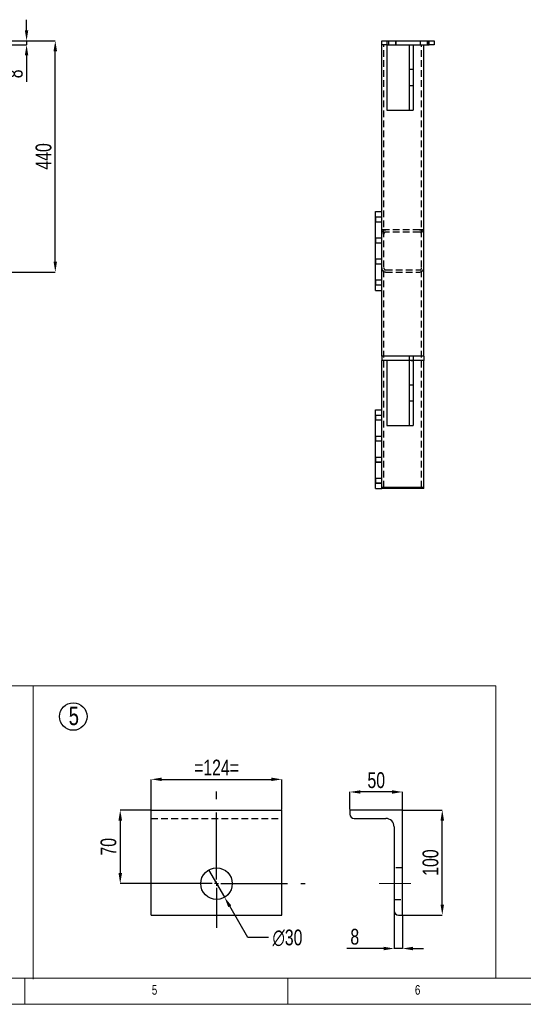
# Model space of a CAD drawing. Header units: millimetres. Extents: x 5 to 589, y 5 to 415.
# Tile 3 of 8: x 196 to 292, y 5 to 192. Entities that reach past the tile are written whole.
import ezdxf

# ---------------------------------------------------------------- set-up
doc = ezdxf.new("R2010")
doc.units = ezdxf.units.MM
doc.header["$PDSIZE"] = -1
doc.linetypes.add('CENTERX2', pattern=[20.32, 12.7, -2.54, 2.54, -2.54])
doc.linetypes.add('HIDDEN', pattern=[1.905, 1.27, -0.635])
for name, color, linetype in [('COTES', 1, 'Continuous'), ('NOTES', 6, 'Continuous'), ('TRAIT-FINS', 9, 'Continuous'), ('TRAIT-MIXTES', 3, 'CENTERX2'), ('TRAIT-TIRET', 2, 'HIDDEN')]:
    doc.layers.add(name, color=color, linetype=linetype)
doc.layers.add('TRAIT-FORT', color=4, linetype='Continuous', lineweight=25)
doc.styles.add('SLDTEXTSTYLE0', font='TXT', dxfattribs={"width": 0.75})
doc.dimstyles.new('SLDDIMSTYLE0', dxfattribs={"dimtxt": 3, "dimasz": 2, "dimexe": 0, "dimexo": 0.0625, "dimgap": 0.75, "dimtad": 1, "dimdec": 0, "dimlfac": 10, "dimrnd": 1e-09, "dimzin": 12, "dimdsep": 46, "dimtxsty": 'SLDTEXTSTYLE0', "dimsah": 1, "dimcen": 0.09, "dimadec": 0, "dimazin": 3, "dimtfac": 1, "dimtdec": 0, "dimtofl": 0, "dimtmove": 0, "dimatfit": 3, "dimfxl": 1, "dimfrac": 2, "dimtolj": 1, "dimtzin": 12, "dimarcsym": 0})
doc.dimstyles.new('SLDDIMSTYLE1', dxfattribs={"dimtxt": 3, "dimasz": 2, "dimexe": 0, "dimexo": 0.0625, "dimgap": 0.75, "dimtad": 1, "dimdec": 0, "dimlfac": 10, "dimrnd": 1e-09, "dimzin": 12, "dimdsep": 46, "dimtxsty": 'SLDTEXTSTYLE0', "dimsah": 1, "dimcen": 0.09, "dimadec": 0, "dimazin": 3, "dimtfac": 1, "dimtdec": 0, "dimtmove": 0, "dimatfit": 0, "dimfxl": 1, "dimfrac": 2, "dimtolj": 1, "dimtzin": 12, "dimarcsym": 0})
doc.dimstyles.new('SLDDIMSTYLE3', dxfattribs={"dimtxt": 3, "dimasz": 2, "dimexe": 0, "dimexo": 0.0625, "dimgap": 0.75, "dimtad": 1, "dimdec": 0, "dimlfac": 5, "dimrnd": 1e-09, "dimzin": 12, "dimdsep": 46, "dimtxsty": 'SLDTEXTSTYLE0', "dimsah": 1, "dimcen": 0.09, "dimadec": 0, "dimazin": 3, "dimtfac": 1, "dimtdec": 0, "dimtmove": 0, "dimatfit": 0, "dimfxl": 1, "dimfrac": 2, "dimtolj": 1, "dimtzin": 12, "dimarcsym": 0})
doc.dimstyles.new('SLDDIMSTYLE4', dxfattribs={"dimtxt": 3, "dimasz": 2, "dimexe": 0, "dimexo": 0.0625, "dimgap": 0.75, "dimtad": 1, "dimdec": 0, "dimlfac": 5, "dimrnd": 1e-09, "dimzin": 12, "dimdsep": 46, "dimtxsty": 'SLDTEXTSTYLE0', "dimsah": 1, "dimcen": 0.09, "dimadec": 0, "dimazin": 3, "dimtfac": 1, "dimtdec": 0, "dimtofl": 0, "dimtmove": 0, "dimatfit": 3, "dimfxl": 1, "dimfrac": 2, "dimtolj": 1, "dimtzin": 12, "dimarcsym": 0})
doc.dimstyles.new('SLDDIMSTYLE6', dxfattribs={"dimtxt": 3, "dimasz": 2, "dimexe": 0, "dimexo": 0.0625, "dimgap": 0.75, "dimtad": 0, "dimtih": 1, "dimtoh": 1, "dimdec": 0, "dimlfac": 5, "dimrnd": 1e-09, "dimzin": 12, "dimdsep": 46, "dimtxsty": 'SLDTEXTSTYLE0', "dimblk1": 'NONE', "dimsah": 1, "dimcen": 0, "dimadec": 0, "dimazin": 3, "dimtfac": 1, "dimtdec": 0, "dimtmove": 0, "dimatfit": 3, "dimldrblk": 'NONE', "dimfxl": 1, "dimfrac": 2, "dimtolj": 1, "dimtzin": 12, "dimarcsym": 0})

# ---------------------------------------------------------------- blocks, each defined once
blk = doc.blocks.new('_D_3')
at = {"layer": 'COTES', "color": 0, "lineweight": -2, "transparency": 16777216}
for p, q in [((197.36, 190.29), (197.36, 192.29)), ((109.31, 188.29), (197.36, 188.29)), ((109.31, 187.49), (197.36, 187.49)), ((197.36, 188.29), (197.36, 187.49)), ((197.36, 185.49), (197.36, 180.49))]:
    blk.add_line(p, q, dxfattribs=at)
at = {"layer": 'COTES', "color": 0, "transparency": 16777216}
for points in [[(197.02, 190.29), (197.69, 190.29), (197.36, 188.29)], [(197.02, 185.49), (197.69, 185.49), (197.36, 187.49)]]:
    blk.add_solid(points, dxfattribs=at)
at = {"layer": 'Defpoints', "color": 0, "transparency": 16777216}
for p in [(109.25, 188.29), (109.25, 187.49), (197.36, 187.49)]:
    blk.add_point(p, dxfattribs=at)
at = {"layer": 'COTES', "color": 0, "transparency": 16777216, "insert": (193.61, 181.99), "char_height": 3, "attachment_point": 2, "rotation": 90, "style": 'SLDTEXTSTYLE0'}
blk.add_mtext('\\A1;8', dxfattribs=at)
blk = doc.blocks.new('_D_4')
at = {"layer": 'COTES', "color": 0, "lineweight": -2, "transparency": 16777216}
for p, q in [((189.31, 188.29), (202.82, 188.29)), ((202.82, 146.29), (202.82, 186.29)), ((184.31, 144.29), (202.82, 144.29))]:
    blk.add_line(p, q, dxfattribs=at)
at = {"layer": 'COTES', "color": 0, "transparency": 16777216}
for points in [[(202.48, 186.29), (203.15, 186.29), (202.82, 188.29)], [(202.48, 146.29), (203.15, 146.29), (202.82, 144.29)]]:
    blk.add_solid(points, dxfattribs=at)
at = {"layer": 'Defpoints', "color": 0, "transparency": 16777216}
for p in [(189.25, 188.29), (202.82, 188.29), (184.25, 144.29)]:
    blk.add_point(p, dxfattribs=at)
at = {"layer": 'COTES', "color": 0, "transparency": 16777216, "insert": (199.07, 166.29), "char_height": 3, "attachment_point": 2, "rotation": 90, "style": 'SLDTEXTSTYLE0'}
blk.add_mtext('\\A1;440', dxfattribs=at)
blk = doc.blocks.new('_D_52')
at = {"layer": 'COTES', "color": 0, "lineweight": -2, "transparency": 16777216}
for p, q in [((221.06, 42.03), (221.06, 47.79)), ((223.06, 47.79), (243.86, 47.79)), ((245.86, 42.03), (245.86, 47.79))]:
    blk.add_line(p, q, dxfattribs=at)
at = {"layer": 'COTES', "color": 0, "transparency": 16777216}
for points in [[(223.06, 48.13), (223.06, 47.46), (221.06, 47.79)], [(243.86, 48.13), (243.86, 47.46), (245.86, 47.79)]]:
    blk.add_solid(points, dxfattribs=at)
at = {"layer": 'Defpoints', "color": 0, "transparency": 16777216}
for p in [(245.86, 47.79), (221.06, 41.96), (245.86, 41.96)]:
    blk.add_point(p, dxfattribs=at)
at = {"layer": 'COTES', "color": 0, "transparency": 16777216, "insert": (233.46, 51.54), "char_height": 3, "attachment_point": 2, "style": 'SLDTEXTSTYLE0'}
blk.add_mtext('\\A1;=124=', dxfattribs=at)
blk = doc.blocks.new('_D_53')
at = {"layer": 'COTES', "color": 0, "lineweight": -2, "transparency": 16777216}
for p, q in [((221, 41.96), (215.16, 41.96)), ((215.16, 39.96), (215.16, 29.96)), ((230, 27.96), (215.16, 27.96))]:
    blk.add_line(p, q, dxfattribs=at)
at = {"layer": 'COTES', "color": 0, "transparency": 16777216}
for points in [[(214.83, 39.96), (215.5, 39.96), (215.16, 41.96)], [(214.83, 29.96), (215.5, 29.96), (215.16, 27.96)]]:
    blk.add_solid(points, dxfattribs=at)
at = {"layer": 'Defpoints', "color": 0, "transparency": 16777216}
for p in [(221.06, 41.96), (215.16, 27.96), (230.06, 27.96)]:
    blk.add_point(p, dxfattribs=at)
at = {"layer": 'COTES', "color": 0, "transparency": 16777216, "insert": (211.41, 34.96), "char_height": 3, "attachment_point": 2, "rotation": 90, "style": 'SLDTEXTSTYLE0'}
blk.add_mtext('\\A1;70', dxfattribs=at)
blk = doc.blocks.new('_D_54')
at = {"layer": 'COTES', "color": 0, "lineweight": -2, "transparency": 16777216}
for p, q in [((231.95, 30.56), (234.97, 25.37)), ((239.43, 17.72), (235.98, 23.64)), ((243.36, 17.72), (239.43, 17.72))]:
    blk.add_line(p, q, dxfattribs=at)
at = {"layer": 'COTES', "color": 0, "transparency": 16777216}
blk.add_solid([(236.27, 23.81), (235.69, 23.48), (234.97, 25.37)], dxfattribs=at)
at = {"layer": 'Defpoints', "color": 0, "transparency": 16777216}
for p in [(231.95, 30.56), (234.97, 25.37)]:
    blk.add_point(p, dxfattribs=at)
at = {"layer": 'COTES', "color": 0, "transparency": 16777216, "insert": (244.11, 19.22), "char_height": 3, "attachment_point": 1, "style": 'SLDTEXTSTYLE0'}
blk.add_mtext('\\A1;∅30', dxfattribs=at)
blk = doc.blocks.new('_None')
blk = doc.blocks.new('SW_NOTE_20')
at = {"layer": 'NOTES', "color": 0}
blk.add_circle((1.2, 2.65), 2.62, dxfattribs=at)
at = {"layer": 'NOTES', "color": 0, "insert": (1.31, 4.51), "char_height": 3.5, "attachment_point": 2, "style": 'SLDTEXTSTYLE0'}
blk.add_mtext('5', dxfattribs=at)
blk = doc.blocks.new('SW_CENTERMARKSYMBOL_36')
at = {"layer": 'TRAIT-MIXTES', "color": 0}
for p, q in [((0, 0.8), (0, 17.54)), ((-0.8, 0), (-3.4, 0)), ((0, 0), (-0.4, 0)), ((0, 0), (0, 0.4)), ((0, 0), (0, -0.4)), ((0, 0), (0.4, 0)), ((0.8, 0), (16.82, 0)), ((0, -0.8), (0, -8.42))]:
    blk.add_line(p, q, dxfattribs=at)
blk = doc.blocks.new('_D_55')
at = {"layer": 'COTES', "color": 0, "lineweight": -2, "transparency": 16777216}
for p, q in [((258.82, 42.03), (258.82, 45.39)), ((266.82, 45.39), (260.82, 45.39)), ((268.82, 42.03), (268.82, 45.39))]:
    blk.add_line(p, q, dxfattribs=at)
at = {"layer": 'COTES', "color": 0, "transparency": 16777216}
for points in [[(260.82, 45.72), (260.82, 45.06), (258.82, 45.39)], [(266.82, 45.72), (266.82, 45.06), (268.82, 45.39)]]:
    blk.add_solid(points, dxfattribs=at)
at = {"layer": 'Defpoints', "color": 0, "transparency": 16777216}
for p in [(258.82, 45.39), (258.82, 41.96), (268.82, 41.96)]:
    blk.add_point(p, dxfattribs=at)
at = {"layer": 'COTES', "color": 0, "transparency": 16777216, "insert": (263.82, 49.14), "char_height": 3, "attachment_point": 2, "style": 'SLDTEXTSTYLE0'}
blk.add_mtext('\\A1;50', dxfattribs=at)
blk = doc.blocks.new('_D_56')
at = {"layer": 'COTES', "color": 0, "lineweight": -2, "transparency": 16777216}
for p, q in [((268.88, 41.96), (276.37, 41.96)), ((276.37, 23.96), (276.37, 39.96)), ((268.88, 21.96), (276.37, 21.96))]:
    blk.add_line(p, q, dxfattribs=at)
at = {"layer": 'COTES', "color": 0, "transparency": 16777216}
for points in [[(276.04, 39.96), (276.7, 39.96), (276.37, 41.96)], [(276.04, 23.96), (276.7, 23.96), (276.37, 21.96)]]:
    blk.add_solid(points, dxfattribs=at)
at = {"layer": 'Defpoints', "color": 0, "transparency": 16777216}
for p in [(268.82, 41.96), (276.37, 41.96), (268.82, 21.96)]:
    blk.add_point(p, dxfattribs=at)
at = {"layer": 'COTES', "color": 0, "transparency": 16777216, "insert": (272.62, 31.96), "char_height": 3, "attachment_point": 2, "rotation": 90, "style": 'SLDTEXTSTYLE0'}
blk.add_mtext('\\A1;100', dxfattribs=at)
blk = doc.blocks.new('_D_57')
at = {"layer": 'COTES', "color": 0, "lineweight": -2, "transparency": 16777216}
for p, q in [((267.22, 22.7), (267.22, 15.61)), ((268.82, 21.9), (268.82, 15.61)), ((265.22, 15.61), (258.24, 15.61)), ((268.82, 15.61), (267.22, 15.61)), ((270.82, 15.61), (272.82, 15.61))]:
    blk.add_line(p, q, dxfattribs=at)
at = {"layer": 'COTES', "color": 0, "transparency": 16777216}
for points in [[(265.22, 15.95), (265.22, 15.28), (267.22, 15.61)], [(270.82, 15.95), (270.82, 15.28), (268.82, 15.61)]]:
    blk.add_solid(points, dxfattribs=at)
at = {"layer": 'Defpoints', "color": 0, "transparency": 16777216}
for p in [(267.22, 22.76), (268.82, 21.96), (267.22, 15.61)]:
    blk.add_point(p, dxfattribs=at)
at = {"layer": 'COTES', "color": 0, "transparency": 16777216, "insert": (259.74, 19.36), "char_height": 3, "attachment_point": 2, "style": 'SLDTEXTSTYLE0'}
blk.add_mtext('\\A1;8', dxfattribs=at)

msp = doc.modelspace()

# ---------------------------------------------------------------- linework, layer by layer
at = {"lineweight": 18}
for p, q in [((149.56, 65.56), (198.62, 65.56)), ((198.62, 65.56), (286.53, 65.56)), ((198.62, 9.77), (198.62, 65.56)), ((198.62, 65.56), (198.62, 10)), ((198.62, 9.77), (198.62, 65.56)), ((286.53, 65.56), (286.53, 10)), ((10, 10), (584, 10)), ((197, 10), (197, 5)), ((198.62, 10), (286.53, 10)), ((247, 5), (247, 10)), ((5, 5), (589, 5))]:
    msp.add_line(p, q, dxfattribs=at)
at = {"layer": 'TRAIT-FINS', "lineweight": 18}
for p, q in [((263.65, 154.79), (264.85, 154.79)), ((263.65, 154.79), (264.85, 154.79)), ((263.65, 154.79), (264.85, 154.79)), ((263.65, 154.79), (264.85, 154.79)), ((263.65, 153.79), (264.85, 153.79)), ((263.65, 153.79), (264.85, 153.79)), ((263.65, 153.79), (264.85, 153.79)), ((263.65, 153.79), (264.85, 153.79)), ((263.65, 150.79), (264.85, 150.79)), ((263.65, 150.79), (264.85, 150.79)), ((263.65, 150.79), (264.85, 150.79)), ((263.65, 150.79), (264.85, 150.79)), ((263.65, 149.79), (264.85, 149.79)), ((263.65, 149.79), (264.85, 149.79)), ((263.65, 149.79), (264.85, 149.79)), ((263.65, 149.79), (264.85, 149.79)), ((263.65, 146.79), (264.85, 146.79)), ((263.65, 146.79), (264.85, 146.79)), ((263.65, 146.79), (264.85, 146.79)), ((263.65, 146.79), (264.85, 146.79)), ((263.65, 145.79), (264.85, 145.79)), ((263.65, 145.79), (264.85, 145.79)), ((263.65, 145.79), (264.85, 145.79)), ((263.65, 145.79), (264.85, 145.79)), ((263.65, 142.79), (264.85, 142.79)), ((263.65, 142.79), (264.85, 142.79)), ((263.65, 142.79), (264.85, 142.79)), ((263.65, 142.79), (264.85, 142.79)), ((263.65, 141.79), (264.85, 141.79)), ((263.65, 141.79), (264.85, 141.79)), ((263.65, 141.79), (264.85, 141.79)), ((263.65, 141.79), (264.85, 141.79)), ((263.65, 117.09), (264.85, 117.09)), ((263.65, 117.09), (264.85, 117.09)), ((263.65, 116.09), (264.85, 116.09)), ((263.65, 116.09), (264.85, 116.09)), ((263.65, 113.09), (264.85, 113.09)), ((263.65, 113.09), (264.85, 113.09)), ((263.65, 112.09), (264.85, 112.09)), ((263.65, 112.09), (264.85, 112.09)), ((263.65, 109.09), (264.85, 109.09)), ((263.65, 109.09), (264.85, 109.09)), ((263.65, 108.09), (264.85, 108.09)), ((263.65, 108.09), (264.85, 108.09)), ((263.65, 105.09), (264.85, 105.09)), ((263.65, 105.09), (264.85, 105.09)), ((263.65, 104.09), (264.85, 104.09)), ((263.65, 104.09), (264.85, 104.09))]:
    msp.add_line(p, q, dxfattribs=at)
at = {"layer": 'TRAIT-FORT', "lineweight": 25}
for p, q in [((264.85, 187.49), (264.85, 188.29)), ((264.85, 188.29), (265.85, 188.29)), ((264.85, 128.29), (264.85, 187.49)), ((265.85, 187.49), (264.85, 187.49)), ((265.85, 188.29), (265.85, 187.49)), ((265.85, 188.29), (273.85, 188.29)), ((265.85, 187.49), (265.85, 175.09)), ((265.85, 187.49), (270.05, 187.49)), ((267.55, 188.29), (267.55, 188.29)), ((270.05, 187.49), (270.05, 175.09)), ((270.05, 187.49), (270.45, 187.49)), ((270.45, 187.49), (270.85, 187.49)), ((270.85, 187.49), (270.85, 175.09)), ((270.85, 187.49), (273.85, 187.49)), ((272.85, 128.29), (272.85, 187.49)), ((273.85, 187.49), (273.85, 188.29)), ((273.85, 188.29), (274.85, 188.29)), ((274.85, 187.49), (273.85, 187.49)), ((274.85, 188.29), (274.85, 187.49)), ((265.85, 175.09), (266.25, 175.09)), ((266.25, 175.09), (269.25, 175.09)), ((269.25, 175.09), (270.05, 175.09)), ((270.05, 175.09), (270.45, 175.09)), ((270.45, 175.09), (270.85, 175.09)), ((263.65, 140.79), (263.65, 155.79)), ((263.65, 155.79), (264.85, 155.79)), ((263.65, 140.79), (264.85, 140.79)), ((264.85, 128.29), (264.85, 127.49)), ((270.05, 128.29), (264.85, 128.29)), ((270.05, 127.49), (264.85, 127.49)), ((264.85, 118.09), (264.85, 127.49)), ((265.85, 127.49), (265.85, 115.09)), ((270.05, 128.29), (270.05, 127.49)), ((270.85, 128.29), (270.05, 128.29)), ((270.05, 127.49), (270.05, 115.09)), ((270.85, 127.49), (270.05, 127.49)), ((270.45, 127.49), (270.85, 127.49)), ((270.85, 128.29), (270.85, 127.49)), ((272.85, 128.29), (270.85, 128.29)), ((270.85, 127.49), (270.85, 115.09)), ((272.85, 127.49), (270.85, 127.49)), ((272.85, 128.29), (272.85, 127.49)), ((272.85, 103.29), (272.85, 127.49)), ((263.65, 103.09), (263.65, 118.09)), ((263.65, 118.09), (264.85, 118.09)), ((264.85, 103.09), (264.85, 118.09)), ((265.85, 115.09), (266.25, 115.09)), ((266.25, 115.09), (269.25, 115.09)), ((269.25, 115.09), (270.05, 115.09)), ((270.05, 115.09), (270.45, 115.09)), ((270.45, 115.09), (270.85, 115.09)), ((263.65, 103.09), (264.85, 103.09)), ((265.65, 103.29), (264.85, 103.29)), ((265.65, 103.09), (264.85, 103.09)), ((272.05, 103.29), (265.65, 103.29)), ((272.05, 103.09), (265.65, 103.09)), ((272.85, 103.29), (272.05, 103.29)), ((272.85, 103.09), (272.05, 103.09)), ((272.85, 103.09), (272.85, 103.29)), ((221.06, 41.96), (245.86, 41.96)), ((221.06, 21.96), (221.06, 41.96)), ((245.86, 21.96), (245.86, 41.96)), ((258.82, 41.96), (258.82, 41.16)), ((268.82, 41.96), (258.82, 41.96)), ((268.82, 21.96), (268.82, 41.96)), ((259.62, 40.36), (265.62, 40.36)), ((267.22, 38.76), (267.22, 22.76)), ((221.06, 21.96), (245.86, 21.96)), ((268.02, 21.96), (268.82, 21.96))]:
    msp.add_line(p, q, dxfattribs=at)
msp.add_circle((233.46, 27.96), 3, dxfattribs=at)
for centre, radius, start, end in [((259.62, 41.16), 0.8, 180, 270), ((265.62, 38.76), 1.6, 0, 90), ((268.02, 22.76), 0.8, 180, 270)]:
    msp.add_arc(centre, radius, start, end, dxfattribs=at)
at = {"layer": 'TRAIT-MIXTES', "lineweight": 18}
msp.add_line((264.38, 27.96), (270.39, 27.96), dxfattribs=at)
at = {"layer": 'TRAIT-TIRET'}
for p, q in [((265.25, 103.29), (265.25, 187.49)), ((266.15, 188.29), (266.15, 187.49)), ((266.15, 188.29), (266.15, 187.49)), ((266.15, 187.49), (266.15, 187.49)), ((267.55, 188.29), (267.55, 187.49)), ((267.55, 187.49), (267.55, 188.29)), ((272.15, 188.29), (272.15, 187.49)), ((272.15, 188.29), (272.15, 187.49)), ((272.45, 103.29), (272.45, 187.49)), ((273.55, 188.29), (273.55, 187.49)), ((273.55, 187.49), (273.55, 188.29)), ((270.85, 182.79), (270.05, 182.79)), ((270.05, 179.79), (270.85, 179.79)), ((263.73, 154.72), (263.65, 154.8)), ((263.65, 153.79), (263.73, 153.87)), ((263.73, 154.29), (263.73, 154.72)), ((264.85, 154.72), (263.73, 154.72)), ((263.73, 153.87), (263.73, 154.29)), ((263.73, 153.87), (264.85, 153.87)), ((265.65, 152.29), (264.85, 152.29)), ((272.05, 152.29), (265.65, 152.29)), ((272.05, 151.89), (265.65, 151.89)), ((272.85, 152.29), (272.05, 152.29)), ((263.73, 150.72), (263.65, 150.8)), ((263.65, 149.79), (263.73, 149.87)), ((263.73, 150.29), (263.73, 150.72)), ((264.85, 150.72), (263.73, 150.72)), ((263.73, 149.87), (263.73, 150.29)), ((263.73, 149.87), (264.85, 149.87)), ((263.73, 146.72), (263.65, 146.8)), ((263.73, 146.29), (263.73, 146.72)), ((264.85, 146.72), (263.73, 146.72)), ((263.73, 145.87), (263.73, 146.29)), ((263.65, 145.79), (263.73, 145.87)), ((263.73, 145.87), (264.85, 145.87)), ((265.65, 144.69), (272.05, 144.69)), ((265.65, 144.29), (272.05, 144.29)), ((263.73, 142.72), (263.65, 142.79)), ((263.73, 142.29), (263.73, 142.72)), ((264.85, 142.72), (263.73, 142.72)), ((263.65, 141.79), (263.73, 141.87)), ((263.73, 141.87), (263.73, 142.29)), ((263.73, 141.87), (264.85, 141.87)), ((270.85, 122.79), (270.05, 122.79)), ((270.05, 119.79), (270.85, 119.79)), ((263.73, 117.02), (263.65, 117.09)), ((263.65, 116.09), (263.73, 116.17)), ((263.73, 116.59), (263.73, 117.02)), ((264.85, 117.02), (263.73, 117.02)), ((263.73, 116.17), (263.73, 116.59)), ((263.73, 116.17), (264.85, 116.17)), ((263.73, 113.02), (263.65, 113.1)), ((263.73, 112.59), (263.73, 113.02)), ((264.85, 113.02), (263.73, 113.02)), ((263.73, 112.17), (263.73, 112.59)), ((263.65, 112.09), (263.73, 112.17)), ((263.73, 112.17), (264.85, 112.17)), ((263.73, 109.02), (263.65, 109.1)), ((263.73, 108.59), (263.73, 109.02)), ((264.85, 109.02), (263.73, 109.02)), ((263.65, 108.09), (263.73, 108.17)), ((263.73, 108.17), (263.73, 108.59)), ((263.73, 108.17), (264.85, 108.17)), ((263.73, 105.02), (263.65, 105.1)), ((263.73, 104.59), (263.73, 105.02)), ((264.85, 105.02), (263.73, 105.02)), ((263.65, 104.09), (263.73, 104.17)), ((263.73, 104.17), (263.73, 104.59)), ((263.73, 104.17), (264.85, 104.17)), ((221.06, 40.36), (245.86, 40.36)), ((268.82, 30.96), (267.22, 30.96)), ((267.22, 24.96), (268.82, 24.96))]:
    msp.add_line(p, q, dxfattribs=at)
for centre, radius, start, end in [((265.65, 151.49), 0.8, 90, 180), ((265.65, 151.49), 0.4, 90, 180), ((272.05, 151.49), 0.8, 0, 90), ((272.05, 151.49), 0.4, 0, 90), ((265.65, 145.09), 0.8, 180, 270), ((265.65, 145.09), 0.4, 180, 270), ((272.05, 145.09), 0.8, 270, 0), ((272.05, 145.09), 0.4, 270, 0)]:
    msp.add_arc(centre, radius, start, end, dxfattribs=at)

# ---------------------------------------------------------------- block references
at = {"layer": 'NOTES'}
msp.add_blockref('SW_NOTE_20', (205.03, 57.09), dxfattribs=at)
at = {"layer": 'TRAIT-MIXTES'}
msp.add_blockref('SW_CENTERMARKSYMBOL_36', (233.46, 27.96), dxfattribs=at)

# ---------------------------------------------------------------- texts
at = {"layer": 'NOTES', "char_height": 1.85, "attachment_point": 1, "style": 'SLDTEXTSTYLE0'}
for s, insert in [('5', (221.17, 8.67)), ('6', (271.17, 8.67))]:
    msp.add_mtext(s, dxfattribs=dict(at, insert=insert))

# ---------------------------------------------------------------- dimensions: what is measured, and where the dimension line sits
at = {"layer": 'COTES'}
for base, p1, p2, dimstyle, picture, middle in [((197.36, 187.49), (109.25, 188.29), (109.25, 187.49), 'SLDDIMSTYLE1', '_D_3', (197.36, 181.99)), ((202.82, 188.29), (184.25, 144.29), (189.25, 188.29), 'SLDDIMSTYLE0', '_D_4', (202.82, 166.29)), ((215.16, 27.96), (221.06, 41.96), (230.06, 27.96), 'SLDDIMSTYLE4', '_D_53', (215.16, 34.96)), ((276.37, 41.96), (268.82, 21.96), (268.82, 41.96), 'SLDDIMSTYLE4', '_D_56', (276.37, 31.96))]:
    dim = msp.add_linear_dim(base=base, p1=p1, p2=p2, angle=90, dimstyle=dimstyle, dxfattribs=at)
    dim.commit()
    dim.dimension.update_dxf_attribs({"geometry": picture, "text_midpoint": middle, "dimtype": 160})
dim = msp.add_linear_dim(base=(245.86, 47.79), p1=(221.06, 41.96), p2=(245.86, 41.96), text='=<>=', dimstyle='SLDDIMSTYLE4', dxfattribs=at)
dim.commit()
dim.dimension.update_dxf_attribs({"geometry": '_D_52', "text_midpoint": (233.46, 47.79), "dimtype": 160})
for base, p1, p2, picture, middle in [((258.82, 45.39), (268.82, 41.96), (258.82, 41.96), '_D_55', (263.82, 45.39)), ((267.22, 15.61), (268.82, 21.96), (267.22, 22.76), '_D_57', (259.74, 15.61))]:
    dim = msp.add_linear_dim(base=base, p1=p1, p2=p2, dimstyle='SLDDIMSTYLE3', dxfattribs=at)
    dim.commit()
    dim.dimension.update_dxf_attribs({"geometry": picture, "text_midpoint": middle, "dimtype": 160})
dim = msp.add_diameter_dim_2p(p1=(231.95, 30.56), p2=(234.97, 25.37), dimstyle='SLDDIMSTYLE6', dxfattribs=at)
dim.commit()
dim.dimension.update_dxf_attribs({"geometry": '_D_54', "text_midpoint": (246.92, 17.72), "dimtype": 163})

doc.saveas('drawing.dxf')
